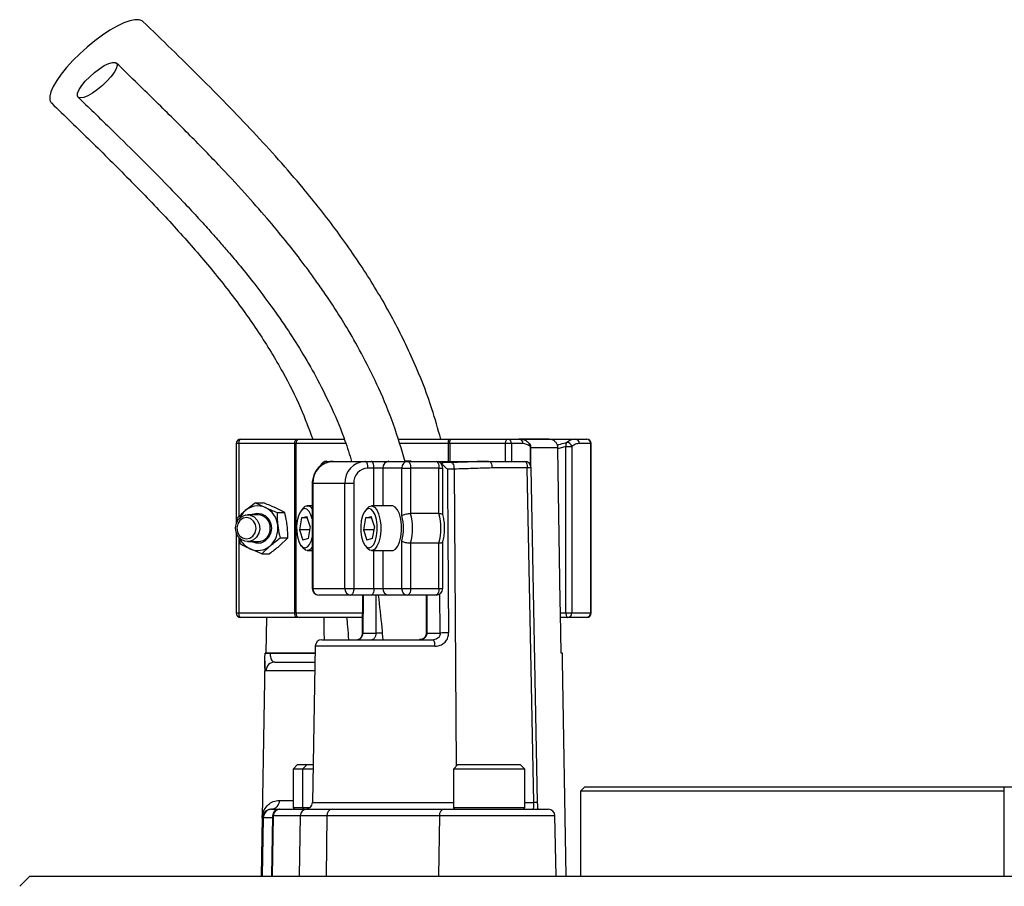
# Model space of a CAD drawing. Header units: millimetres. Extents: x 1298 to 2528, y 500 to 3537.
# Tile 5 of 6: x 1663 to 1884, y 3094 to 3289. Entities that reach past the tile are written whole.
import ezdxf

# ---------------------------------------------------------------- set-up
doc = ezdxf.new("R2010")
doc.units = ezdxf.units.MM

msp = doc.modelspace()

# ---------------------------------------------------------------- linework, layer by layer
at = {"color": 7, "linetype": 'Continuous', "lineweight": 25}
for p, q in [((1712.32, 3194.76), (1724.87, 3194.76)), ((1724.87, 3194.76), (1725.38, 3194.76)), ((1725.38, 3194.76), (1735.45, 3194.76)), ((1747.56, 3194.76), (1759, 3194.76)), ((1759, 3194.76), (1759.59, 3194.76)), ((1759.59, 3194.76), (1772.14, 3194.76)), ((1772.14, 3194.76), (1774.69, 3194.76)), ((1774.75, 3194.76), (1787.33, 3194.76)), ((1781.48, 3194.76), (1774.82, 3194.76)), ((1787.33, 3194.76), (1789.89, 3194.76)), ((1711.32, 3193.76), (1711.32, 3175.86)), ((1724.44, 3193.76), (1711.9, 3193.76)), ((1724.7, 3193.76), (1724.44, 3193.76)), ((1724.44, 3155.76), (1724.44, 3193.76)), ((1724.7, 3193.76), (1724.7, 3155.76)), ((1759.17, 3193.76), (1758.87, 3193.76)), ((1771.71, 3193.76), (1759.17, 3193.76)), ((1773.04, 3193.76), (1771.71, 3193.76)), ((1775.6, 3193.76), (1773.04, 3193.76)), ((1777.36, 3188.75), (1777.36, 3193.06)), ((1785.24, 3193.06), (1783.39, 3192.59)), ((1783.39, 3192.59), (1783.39, 3192.8)), ((1785.24, 3155.76), (1785.24, 3193.06)), ((1785.24, 3193.06), (1786.57, 3193.06)), ((1786.57, 3193.06), (1786.57, 3155.76)), ((1790.79, 3193.76), (1788.24, 3193.76)), ((1790.79, 3155.76), (1790.79, 3193.76)), ((1790.89, 3155.76), (1790.89, 3193.76)), ((1731.59, 3189.76), (1733.01, 3189.76)), ((1733.01, 3189.76), (1740.19, 3189.76)), ((1740.19, 3189.76), (1741.55, 3189.76)), ((1742.19, 3188.26), (1740.83, 3188.26)), ((1741.55, 3189.76), (1745.54, 3189.76)), ((1744.18, 3188.26), (1742.19, 3188.26)), ((1748.41, 3188.26), (1744.18, 3188.26)), ((1745.54, 3189.76), (1749.77, 3189.76)), ((1748.41, 3177.59), (1748.41, 3188.26)), ((1748.41, 3188.26), (1750.4, 3188.26)), ((1749.77, 3189.76), (1756.11, 3189.76)), ((1750.4, 3188.26), (1750.4, 3178.08)), ((1756.74, 3188.26), (1750.4, 3188.26)), ((1756.11, 3189.76), (1768.01, 3189.76)), ((1756.74, 3178.08), (1756.74, 3188.26)), ((1757.61, 3177.8), (1757.61, 3188.26)), ((1757.91, 3189.48), (1757.81, 3189.5)), ((1759.52, 3189.5), (1757.97, 3189.5)), ((1768.01, 3189.76), (1775.94, 3189.76)), ((1776.58, 3188.29), (1768.64, 3188.29)), ((1778.03, 3113.24), (1776.58, 3188.29)), ((1778.89, 3113.24), (1777.44, 3188.29)), ((1760.15, 3188.03), (1758.66, 3188.03)), ((1728.34, 3184.76), (1728.34, 3161.26)), ((1735.66, 3184.76), (1728.48, 3184.76)), ((1728.48, 3184.76), (1728.48, 3161.26)), ((1737.66, 3184.76), (1735.66, 3184.76)), ((1735.66, 3161.26), (1735.66, 3184.76)), ((1737.66, 3184.76), (1737.66, 3161.26)), ((1715.61, 3180.48), (1713.35, 3178.71)), ((1715.61, 3180.48), (1717.84, 3179.39)), ((1715.61, 3180.48), (1717.34, 3180.48)), ((1722.19, 3178.3), (1719.95, 3179.39)), ((1728.34, 3179.76), (1727.24, 3179.76)), ((1746.28, 3179.76), (1741.61, 3179.76)), ((1716.22, 3177.76), (1713.85, 3177.76)), ((1720.45, 3178.3), (1722.19, 3178.3)), ((1725.96, 3177.06), (1725.49, 3174.39)), ((1726.26, 3179.19), (1725.83, 3178.66)), ((1725.96, 3177.06), (1727.17, 3177.43)), ((1727.29, 3177.06), (1725.96, 3177.06)), ((1727.91, 3175.14), (1727.17, 3177.43)), ((1740.32, 3177.06), (1739.86, 3174.39)), ((1740.63, 3179.19), (1740.2, 3178.66)), ((1740.32, 3177.06), (1741.53, 3177.43)), ((1741.66, 3177.06), (1740.32, 3177.06)), ((1742.28, 3175.14), (1741.53, 3177.43)), ((1756.74, 3178.08), (1750.4, 3178.08)), ((1711.47, 3176.95), (1711.5, 3176.21)), ((1727.91, 3175.14), (1727.44, 3172.47)), ((1742.28, 3175.14), (1741.81, 3172.47)), ((1711.32, 3173.67), (1711.32, 3155.76)), ((1725.49, 3174.39), (1726.23, 3172.1)), ((1727.78, 3174.39), (1725.49, 3174.39)), ((1739.86, 3174.39), (1740.6, 3172.1)), ((1742.14, 3174.39), (1739.86, 3174.39)), ((1713.85, 3171.76), (1716.22, 3171.76)), ((1717.03, 3169.04), (1718.91, 3170.81)), ((1722.9, 3172.58), (1721.02, 3170.81)), ((1721.16, 3172.58), (1722.9, 3172.58)), ((1725.83, 3170.87), (1726.26, 3170.34)), ((1727.44, 3172.47), (1726.23, 3172.1)), ((1740.2, 3170.87), (1740.63, 3170.34)), ((1741.81, 3172.47), (1740.6, 3172.1)), ((1748.41, 3161.26), (1748.41, 3171.94)), ((1756.74, 3171.45), (1750.4, 3171.45)), ((1750.4, 3171.45), (1750.4, 3161.26)), ((1756.74, 3161.26), (1756.74, 3171.45)), ((1757.61, 3161.26), (1757.61, 3171.72)), ((1717.03, 3169.04), (1714.42, 3170.13)), ((1717.03, 3169.04), (1718.76, 3169.04)), ((1727.24, 3169.76), (1728.34, 3169.76)), ((1741.61, 3169.76), (1746.28, 3169.76)), ((1728.48, 3161.26), (1735.66, 3161.26)), ((1737.02, 3159.76), (1729.84, 3159.76)), ((1735.66, 3161.26), (1737.66, 3161.26)), ((1741.55, 3159.76), (1737.02, 3159.76)), ((1737.66, 3161.26), (1742.19, 3161.26)), ((1739.64, 3159.76), (1739.58, 3151.28)), ((1745.54, 3159.76), (1741.55, 3159.76)), ((1742.19, 3161.26), (1744.18, 3161.26)), ((1744.18, 3161.26), (1748.41, 3161.26)), ((1749.77, 3159.76), (1745.54, 3159.76)), ((1748.41, 3161.26), (1750.4, 3161.26)), ((1756.11, 3159.76), (1749.77, 3159.76)), ((1750.4, 3161.26), (1756.74, 3161.26)), ((1753.91, 3159.76), (1753.91, 3151.26)), ((1711.9, 3155.76), (1724.44, 3155.76)), ((1724.44, 3155.76), (1724.7, 3155.76)), ((1784.15, 3146.76), (1784, 3155.76)), ((1784, 3155.76), (1785.24, 3155.76)), ((1785.24, 3155.76), (1786.57, 3155.76)), ((1786.57, 3155.76), (1790.79, 3155.76)), ((1724.87, 3154.76), (1712.32, 3154.76)), ((1718.05, 3146.76), (1718.19, 3154.76)), ((1725.38, 3154.76), (1724.87, 3154.76)), ((1739.55, 3154.76), (1725.38, 3154.76)), ((1785.66, 3154.76), (1784.02, 3154.76)), ((1789.89, 3154.76), (1785.66, 3154.76)), ((1739.72, 3151.26), (1742.71, 3151.26)), ((1754.05, 3151.26), (1757.04, 3151.26)), ((1730.5, 3149.76), (1755.52, 3149.76)), ((1717.77, 3146.76), (1717.77, 3146.73)), ((1718.92, 3146.76), (1718.92, 3146.73)), ((1728.98, 3146.76), (1718.92, 3146.76)), ((1729, 3148.29), (1728.39, 3113.24)), ((1784.44, 3146.76), (1784.15, 3146.76)), ((1784.44, 3146.73), (1784.44, 3146.76)), ((1784.44, 3146.73), (1784.44, 3146.76)), ((1717.73, 3145.04), (1716.89, 3096.76)), ((1719.96, 3144.76), (1728.94, 3144.76)), ((1785.31, 3096.76), (1784.47, 3145.04)), ((1725.08, 3121.76), (1724.08, 3120.76)), ((1724.08, 3120.76), (1724.08, 3112.16)), ((1726.2, 3120.76), (1724.08, 3120.76)), ((1725.08, 3121.76), (1727.2, 3121.76)), ((1727.2, 3121.76), (1726.2, 3120.76)), ((1726.2, 3120.76), (1726.2, 3112.16)), ((1728.52, 3120.76), (1726.2, 3120.76)), ((1727.2, 3121.76), (1728.54, 3121.76)), ((1761.01, 3121.76), (1760.01, 3120.76)), ((1760.01, 3120.76), (1760.01, 3112.16)), ((1776.01, 3120.76), (1760.01, 3120.76)), ((1761.01, 3121.76), (1775.01, 3121.76)), ((1776.01, 3120.76), (1775.01, 3121.76)), ((1776.01, 3112.16), (1776.01, 3120.76)), ((1789.48, 3116.76), (1788.48, 3115.76)), ((1788.48, 3115.76), (1788.48, 3096.76)), ((1883.48, 3115.76), (1788.48, 3115.76)), ((1789.48, 3116.76), (1883.48, 3116.76)), ((1883.48, 3096.76), (1883.48, 3116.76)), ((1883.48, 3116.76), (1903.48, 3116.76)), ((1719.23, 3111.76), (1719.38, 3111.76)), ((1719.38, 3111.76), (1720.93, 3111.76)), ((1720.93, 3111.76), (1721.1, 3111.76)), ((1721.1, 3111.76), (1727.14, 3111.76)), ((1727.14, 3111.76), (1732.78, 3111.76)), ((1732.78, 3111.76), (1757.99, 3111.76)), ((1757.99, 3111.76), (1781.27, 3111.76)), ((1717.12, 3109.8), (1716.89, 3096.76)), ((1717.38, 3109.8), (1717.12, 3109.8)), ((1717.38, 3109.8), (1717.15, 3096.76)), ((1719.43, 3110.29), (1719.2, 3096.76)), ((1719.62, 3110.29), (1719.38, 3096.76)), ((1725.66, 3110.29), (1719.62, 3110.29)), ((1725.66, 3110.29), (1725.43, 3096.76)), ((1731.65, 3110.29), (1725.66, 3110.29)), ((1731.65, 3110.29), (1731.47, 3096.76)), ((1756.86, 3110.29), (1731.65, 3110.29)), ((1756.86, 3110.29), (1756.68, 3096.76)), ((1783.01, 3096.76), (1782.77, 3110.29)), ((1665.06, 3096.76), (1662.75, 3094.46)), ((1665.06, 3096.76), (1893.04, 3096.76))]:
    msp.add_line(p, q, dxfattribs=at)
at = {"color": 1, "linetype": 'Continuous', "lineweight": 25}
for p, q in [((1711.9, 3193.76), (1711.32, 3193.76)), ((1711.9, 3193.76), (1711.9, 3177.35)), ((1735.81, 3193.76), (1724.7, 3193.76)), ((1758.87, 3193.76), (1747.88, 3193.76)), ((1758.87, 3189.76), (1758.87, 3193.76)), ((1759.17, 3193.76), (1759.17, 3189.76)), ((1771.71, 3189.76), (1771.71, 3193.76)), ((1773.04, 3193.76), (1773.04, 3189.76)), ((1777.27, 3188.97), (1777.27, 3193.06)), ((1777.27, 3193.06), (1777.36, 3193.06)), ((1783.39, 3192.8), (1777.36, 3192.8)), ((1790.89, 3193.76), (1790.79, 3193.76)), ((1742.19, 3179.76), (1742.19, 3188.26)), ((1744.18, 3188.26), (1744.18, 3179.76)), ((1756.74, 3188.26), (1757.61, 3188.26)), ((1760.15, 3188.03), (1760.64, 3121.4)), ((1728.48, 3184.76), (1728.34, 3184.76)), ((1711.9, 3172.62), (1711.9, 3155.76)), ((1742.19, 3161.26), (1742.19, 3169.76)), ((1744.18, 3169.76), (1744.18, 3161.26)), ((1728.34, 3161.26), (1728.48, 3161.26)), ((1739.79, 3159.76), (1739.72, 3151.26)), ((1742.71, 3151.26), (1742.71, 3159.76)), ((1754.05, 3159.76), (1754.05, 3151.26)), ((1756.74, 3161.26), (1757.61, 3161.26)), ((1757.04, 3151.26), (1756.98, 3160.07)), ((1711.32, 3155.76), (1711.9, 3155.76)), ((1724.7, 3155.76), (1739.6, 3155.76)), ((1790.79, 3155.76), (1790.89, 3155.76)), ((1744.04, 3151.26), (1742.71, 3151.26)), ((1754.05, 3151.26), (1753.91, 3151.26)), ((1718.92, 3146.73), (1728.97, 3146.73)), ((1755.84, 3148.29), (1729, 3148.29)), ((1728.91, 3142.8), (1717.98, 3142.8)), ((1721, 3113.73), (1724.08, 3113.73)), ((1728.39, 3113.24), (1760.01, 3113.24)), ((1776.01, 3113.24), (1778.03, 3113.24)), ((1724.08, 3112.16), (1726.2, 3112.16)), ((1726.2, 3112.16), (1727.91, 3112.16)), ((1760.01, 3112.16), (1776.01, 3112.16)), ((1719.43, 3109.8), (1717.38, 3109.8)), ((1719.62, 3110.29), (1719.43, 3110.29)), ((1782.77, 3110.29), (1756.86, 3110.29))]:
    msp.add_line(p, q, dxfattribs=at)
at = {"color": 7, "linetype": 'Continuous', "lineweight": 25, "flags": 128}
for points in [[(1690.4, 3288.42), (1690.21, 3288.57), (1689.52, 3288.82), (1688.58, 3288.82), (1687.43, 3288.57), (1686.09, 3288.08), (1684.59, 3287.37), (1682.98, 3286.44), (1681.29, 3285.33), (1679.57, 3284.06), (1677.87, 3282.67), (1676.23, 3281.19), (1674.69, 3279.66), (1673.28, 3278.12), (1672.06, 3276.62), (1671.05, 3275.18), (1670.27, 3273.84), (1669.74, 3272.65), (1669.49, 3271.63), (1669.51, 3270.8), (1669.8, 3270.2), (1669.87, 3270.13)], [(1676.39, 3271.28), (1675.9, 3271.4), (1675.68, 3271.77), (1675.74, 3272.36), (1676.07, 3273.13), (1676.66, 3274.04), (1677.47, 3275.03), (1678.45, 3276.03), (1679.53, 3276.98), (1680.64, 3277.83), (1681.73, 3278.52), (1682.72, 3279), (1683.54, 3279.25), (1684.15, 3279.25), (1684.5, 3279), (1684.59, 3278.52), (1684.39, 3277.83), (1683.92, 3276.98), (1683.22, 3276.03), (1682.32, 3275.03), (1681.29, 3274.04), (1680.18, 3273.13), (1679.07, 3272.36), (1678.02, 3271.77), (1677.11, 3271.4), (1676.39, 3271.28)], [(1711.9, 3193.76), (1711.9, 3193.96), (1711.93, 3194.15), (1711.97, 3194.32), (1712.02, 3194.47), (1712.08, 3194.6), (1712.16, 3194.69), (1712.24, 3194.75), (1712.32, 3194.76)], [(1724.44, 3193.76), (1724.45, 3193.96), (1724.47, 3194.15), (1724.51, 3194.32), (1724.57, 3194.47), (1724.63, 3194.6), (1724.7, 3194.69), (1724.78, 3194.75), (1724.87, 3194.76)], [(1759.17, 3193.76), (1759.18, 3193.96), (1759.2, 3194.15), (1759.24, 3194.32), (1759.29, 3194.47), (1759.35, 3194.6), (1759.43, 3194.69), (1759.51, 3194.75), (1759.59, 3194.76)], [(1771.71, 3193.76), (1771.72, 3193.96), (1771.75, 3194.15), (1771.78, 3194.32), (1771.84, 3194.47), (1771.9, 3194.6), (1771.97, 3194.69), (1772.05, 3194.75), (1772.14, 3194.76)], [(1784, 3155.76), (1783.96, 3158.38), (1783.39, 3192.59)], [(1740.83, 3188.26), (1740.82, 3188.56), (1740.78, 3188.84), (1740.72, 3189.1), (1740.64, 3189.32), (1740.55, 3189.51), (1740.44, 3189.65), (1740.32, 3189.74), (1740.19, 3189.76)], [(1742.19, 3188.26), (1742.17, 3188.56), (1742.14, 3188.84), (1742.08, 3189.1), (1742, 3189.32), (1741.91, 3189.51), (1741.8, 3189.65), (1741.68, 3189.74), (1741.55, 3189.76)], [(1749.77, 3189.76), (1749.89, 3189.74), (1750.01, 3189.65), (1750.12, 3189.51), (1750.21, 3189.32), (1750.29, 3189.1), (1750.35, 3188.84), (1750.39, 3188.56), (1750.4, 3188.26)], [(1756.11, 3189.76), (1756.23, 3189.74), (1756.35, 3189.65), (1756.46, 3189.51), (1756.56, 3189.32), (1756.64, 3189.1), (1756.7, 3188.84), (1756.73, 3188.56), (1756.74, 3188.26)], [(1768.01, 3189.76), (1768.13, 3189.74), (1768.25, 3189.65), (1768.36, 3189.52), (1768.45, 3189.33), (1768.53, 3189.11), (1768.59, 3188.86), (1768.63, 3188.58), (1768.64, 3188.29)], [(1775.94, 3189.76), (1776.07, 3189.74), (1776.18, 3189.65), (1776.29, 3189.52), (1776.39, 3189.33), (1776.47, 3189.11), (1776.53, 3188.86), (1776.56, 3188.58), (1776.58, 3188.29)], [(1758.66, 3188.03), (1758.68, 3185.03), (1758.77, 3173.03), (1758.94, 3151.29)], [(1740.63, 3179.19), (1741.15, 3179.64), (1741.72, 3179.76), (1742.29, 3179.5), (1742.8, 3178.9), (1743.23, 3177.98), (1743.53, 3176.83), (1743.7, 3175.53), (1743.71, 3174.17), (1743.56, 3172.85)], [(1748.23, 3172.85), (1748.38, 3174.17), (1748.37, 3175.53), (1748.2, 3176.83), (1747.89, 3177.98), (1747.47, 3178.9), (1746.95, 3179.5), (1746.39, 3179.76), (1746.28, 3179.76)], [(1711.13, 3174.88), (1711.34, 3175.9), (1711.84, 3176.78), (1712.59, 3177.42), (1713.49, 3177.74), (1714.43, 3177.7), (1715.3, 3177.3), (1716, 3176.6), (1716.44, 3175.68), (1716.57, 3174.65), (1716.37, 3173.63), (1715.86, 3172.75), (1715.12, 3172.11), (1714.22, 3171.79), (1713.27, 3171.83), (1712.4, 3172.23), (1711.7, 3172.93), (1711.26, 3173.85), (1711.13, 3174.88)], [(1711.43, 3174.86), (1711.56, 3173.94), (1712, 3173.14), (1712.69, 3172.6), (1713.51, 3172.38), (1714.34, 3172.53), (1715.06, 3173.01), (1715.56, 3173.76), (1715.75, 3174.67), (1715.62, 3175.59), (1715.18, 3176.38), (1714.5, 3176.93), (1713.68, 3177.15), (1712.84, 3177), (1712.12, 3176.52), (1711.63, 3175.76), (1711.43, 3174.86)], [(1714.68, 3177.76), (1714.97, 3177.91), (1715.96, 3178.16), (1716.97, 3178.03), (1717.89, 3177.55), (1718.61, 3176.77), (1719.07, 3175.77), (1719.2, 3174.67), (1719.01, 3173.57), (1718.5, 3172.6), (1717.74, 3171.87), (1716.8, 3171.45), (1715.78, 3171.39), (1714.81, 3171.69), (1714.68, 3171.76)], [(1728.34, 3176.84), (1728.06, 3177.76), (1727.65, 3178.55), (1727.16, 3179.03), (1726.63, 3179.16), (1726.11, 3178.94), (1725.64, 3178.38), (1725.25, 3177.53), (1724.98, 3176.45), (1724.85, 3175.24), (1724.87, 3173.98), (1725.03, 3172.8), (1725.34, 3171.77), (1725.75, 3170.98), (1726.24, 3170.5), (1726.76, 3170.37), (1727.28, 3170.59), (1727.76, 3171.15), (1728.15, 3172), (1728.34, 3172.69)], [(1742.78, 3173.08), (1742.92, 3174.29), (1742.9, 3175.54), (1742.73, 3176.73), (1742.43, 3177.76), (1742.02, 3178.55), (1741.53, 3179.03), (1741, 3179.16), (1740.48, 3178.94), (1740.01, 3178.38), (1739.62, 3177.53), (1739.35, 3176.45), (1739.22, 3175.24), (1739.24, 3173.98), (1739.4, 3172.8), (1739.71, 3171.77), (1740.12, 3170.98), (1740.61, 3170.5), (1741.13, 3170.37), (1741.65, 3170.59), (1742.13, 3171.15), (1742.51, 3172), (1742.78, 3173.08)], [(1743.56, 3172.85), (1743.27, 3171.67), (1742.86, 3170.73), (1742.35, 3170.08), (1741.79, 3169.78), (1741.22, 3169.85), (1740.67, 3170.29), (1740.63, 3170.34)], [(1746.28, 3169.76), (1746.46, 3169.78), (1747.02, 3170.08), (1747.53, 3170.73), (1747.94, 3171.67), (1748.23, 3172.85)], [(1728.34, 3170.49), (1727.98, 3170.08), (1727.42, 3169.78), (1726.85, 3169.85), (1726.3, 3170.29), (1726.26, 3170.34)], [(1737.66, 3161.26), (1737.64, 3160.97), (1737.61, 3160.69), (1737.55, 3160.43), (1737.47, 3160.2), (1737.37, 3160.02), (1737.26, 3159.88), (1737.15, 3159.79), (1737.02, 3159.76)], [(1742.19, 3161.26), (1742.17, 3160.97), (1742.14, 3160.69), (1742.08, 3160.43), (1742, 3160.2), (1741.91, 3160.02), (1741.8, 3159.88), (1741.68, 3159.79), (1741.55, 3159.76)], [(1750.4, 3161.26), (1750.39, 3160.97), (1750.35, 3160.69), (1750.29, 3160.43), (1750.21, 3160.2), (1750.12, 3160.02), (1750.01, 3159.88), (1749.89, 3159.79), (1749.77, 3159.76)], [(1756.74, 3161.26), (1756.73, 3160.97), (1756.7, 3160.69), (1756.64, 3160.43), (1756.56, 3160.2), (1756.46, 3160.02), (1756.35, 3159.88), (1756.23, 3159.79), (1756.11, 3159.76)], [(1712.32, 3154.76), (1712.24, 3154.78), (1712.16, 3154.84), (1712.08, 3154.93), (1712.02, 3155.06), (1711.97, 3155.21), (1711.93, 3155.38), (1711.9, 3155.57), (1711.9, 3155.76)], [(1724.87, 3154.76), (1724.78, 3154.78), (1724.7, 3154.84), (1724.63, 3154.93), (1724.57, 3155.06), (1724.51, 3155.21), (1724.47, 3155.38), (1724.45, 3155.57), (1724.44, 3155.76)], [(1785.24, 3155.76), (1785.24, 3155.57), (1785.27, 3155.38), (1785.31, 3155.21), (1785.36, 3155.06), (1785.42, 3154.93), (1785.5, 3154.84), (1785.58, 3154.78), (1785.66, 3154.76)], [(1731.09, 3149.76), (1731.06, 3151.53), (1731, 3154.76)]]:
    msp.add_lwpolyline(points, dxfattribs=at)
at = {"color": 1, "linetype": 'Continuous', "lineweight": 25, "flags": 128}
msp.add_lwpolyline([(1759.52, 3189.5), (1759.64, 3189.47), (1759.78, 3189.37), (1759.9, 3189.19), (1760, 3188.96), (1760.08, 3188.68), (1760.13, 3188.36), (1760.15, 3188.03)], dxfattribs=at)
at = {"color": 7, "linetype": 'Continuous', "lineweight": 25}
for centre, radius, start, end in [((1712.32, 3193.76), 1, 90, 180), ((1725.58, 3193.9), 0.888, 102.9135, 188.7072), ((1760.96, 3194.01), 2.11, 159.0066, 186.7081), ((1772.09, 3193.81), 0.957, 357.3346, 87.0282), ((1774.64, 3193.81), 0.957, 357.3346, 87.0282), ((1787.28, 3193.81), 0.957, 357.3351, 87.0286), ((1789.89, 3193.76), 1, 0, 90), ((1789.84, 3193.81), 0.957, 357.3348, 87.0284), ((1776.36, 3193.06), 1, 0, 49.0149), ((1786.34, 3193.4), 1.16, 149.5424, 196.8771), ((1785.49, 3192.91), 1.09, 8.2466, 97.5422), ((1733.26, 3184.99), 4.78, 92.9503, 182.6756), ((1731.59, 3188.26), 1.5, 90, 161.7131), ((1740.44, 3184.99), 4.78, 92.9502, 182.6759), ((1741, 3184.92), 3.35, 92.9563, 182.671), ((1745.61, 3188.33), 1.44, 92.9555, 182.6678), ((1749.84, 3188.33), 1.43, 92.9545, 182.6688), ((1756.11, 3188.26), 1.5, 0, 90), ((1775.94, 3188.26), 1.5, 1.106, 90), ((1716.12, 3175.56), 4.2, 65.8539, 131.3409), ((1715.7, 3174.93), 4.95, 5.8963, 64.325), ((1727.26, 3178.55), 1.19, 24.5915, 147.3071), ((1716.58, 3174.98), 4.94, 130.8736, 155.0641), ((1716.08, 3174.9), 2.87, 357.2495, 87.1227), ((1739.32, 3174.76), 9.52, 342.7109, 17.2891), ((1737.76, 3174.76), 13.07, 345.2949, 14.7051), ((1744.11, 3174.76), 13.07, 345.2949, 14.7051), ((1715.41, 3174.74), 5.25, 311.67, 7.7411), ((1716.11, 3174.6), 2.84, 272.4029, 3.225), ((1716.42, 3174.44), 4.75, 204.5353, 244.9931), ((1716.13, 3173.96), 4.2, 245.8508, 311.35), ((1729.84, 3161.26), 1.5, 180, 270), ((1729.91, 3161.2), 1.44, 177.3234, 267.0442), ((1737.1, 3161.2), 1.44, 177.3225, 267.0452), ((1745.61, 3161.2), 1.44, 177.3234, 267.0442), ((1749.84, 3161.2), 1.44, 177.3225, 267.0452), ((1756.11, 3161.26), 1.5, 270, 0), ((1712.32, 3155.76), 1, 180, 270), ((1725.58, 3155.63), 0.888, 171.2747, 257.1173), ((1785.61, 3155.72), 0.956, 272.9435, 2.6801), ((1789.89, 3155.76), 1, 270, 0), ((1789.84, 3155.72), 0.956, 272.9433, 2.6798), ((1758.83, 3090.38), 60.91, 89.9038, 91.6842), ((1730.5, 3148.26), 1.5, 90, 179), ((1753.89, 3148.64), 1.98, 349.9287, 34.6897), ((1718.34, 3126.83), 19.91, 88.3383, 91.6617), ((1719.97, 3142.77), 1.99, 90.2437, 179.2434), ((1719.11, 3113.65), 1.89, 273.5422, 2.285), ((1726.89, 3113.26), 1.5, 270, 359), ((1719.38, 3109.76), 2, 89.9936, 179.0059), ((1720.93, 3110.26), 1.5, 90, 179), ((1721.11, 3110.27), 1.49, 90.3439, 179.366), ((1724.48, 3112.16), 0.4, 180, 270), ((1727.15, 3110.27), 1.49, 90.3433, 179.3666), ((1726.6, 3112.16), 0.4, 180, 270), ((1732.99, 3110.43), 1.35, 98.8826, 186.0311), ((1758.2, 3110.43), 1.35, 98.8826, 186.0311), ((1760.41, 3112.16), 0.4, 180, 270), ((1775.61, 3112.16), 0.4, 270, 0), ((1781.27, 3110.26), 1.5, 1, 90)]:
    msp.add_arc(centre, radius, start, end, dxfattribs=at)
at = {"color": 1, "linetype": 'Continuous', "lineweight": 25}
for centre, radius, start, end in [((1776.47, 3193.22), 0.809, 348.8929, 46.9873), ((1731.63, 3188.4), 1.37, 91.6005, 160.7385), ((1777.05, 3173.62), 14.67, 88.4828, 91.8642), ((1739.7, 3151.83), 0.571, 258.4459, 272.619), ((1778.51, 3098.93), 14.32, 88.4563, 91.9223)]:
    msp.add_arc(centre, radius, start, end, dxfattribs=at)
at = {"color": 7, "linetype": 'Continuous', "lineweight": 25}
msp.add_ellipse((1777.88, 3113.26), major_axis=(-0.05, 1.5), ratio=0.095736, start_param=3.138413, end_param=4.691756, dxfattribs=at)
for points, knots in [([(1757.16, 3194.76), (1756.53, 3197.03), (1755.03, 3202.46), (1751.61, 3211.31), (1746.82, 3221.31), (1740.82, 3231.55), (1733.95, 3241.53), (1725.43, 3252.31), (1715.12, 3263.81), (1703.04, 3276.15), (1694.67, 3284.28), (1690.4, 3288.42)], [0, 0, 0, 0, 0.05895, 0.14111, 0.238658, 0.339873, 0.44357, 0.549599, 0.694805, 0.844557, 1, 1, 1, 1]), ([(1749.2, 3189.69), (1748.37, 3192.48), (1746.7, 3198.1), (1743.45, 3205.91), (1739.99, 3212.97), (1736.77, 3218.68), (1733.95, 3223.25), (1731.58, 3226.85), (1729.46, 3229.91), (1727.51, 3232.6), (1725.19, 3235.68), (1722.13, 3239.58), (1718, 3244.55), (1713, 3250.22), (1707.12, 3256.54), (1700.35, 3263.5), (1692.68, 3271.09), (1687.27, 3276.35), (1684.42, 3279.1)], [0, 0, 0, 0, 0.0759972, 0.1527957, 0.2219255, 0.2832402, 0.3265885, 0.3648423, 0.3980495, 0.4262777, 0.4537194, 0.5016105, 0.5597071, 0.6279124, 0.7060807, 0.7941168, 0.8920562, 1, 1, 1, 1]), ([(1669.87, 3270.14), (1672.82, 3267.28), (1678.65, 3261.64), (1687.22, 3253.17), (1695.38, 3244.71), (1703.03, 3236.21), (1710.05, 3227.61), (1716.35, 3218.87), (1721.58, 3210.28), (1725.67, 3202.28), (1727.59, 3197.11), (1728.46, 3194.76)], [0, 0, 0, 0, 0.129602, 0.25642, 0.37986, 0.499468, 0.614897, 0.72606, 0.833187, 0.924129, 1, 1, 1, 1]), ([(1675.84, 3271.45), (1678.19, 3269.18), (1682.64, 3264.87), (1688.91, 3258.71), (1694.39, 3253.2), (1698.82, 3248.6), (1702.32, 3244.86), (1705.01, 3241.91), (1707.33, 3239.29), (1709.7, 3236.56), (1712.42, 3233.32), (1715.66, 3229.27), (1719.29, 3224.45), (1722.9, 3219.25), (1726.4, 3213.72), (1729.69, 3207.93), (1732.87, 3201.46), (1735.46, 3195.35), (1736.7, 3191.29), (1737.19, 3189.72)], [0, 0, 0, 0, 0.096193, 0.182401, 0.258583, 0.32476, 0.369772, 0.408666, 0.441469, 0.472196, 0.514498, 0.564869, 0.623221, 0.689484, 0.748159, 0.811788, 0.880313, 0.953771, 1, 1, 1, 1]), ([(1777, 3193.78), (1776.86, 3193.92), (1776.46, 3194.3), (1775.7, 3194.62), (1775.05, 3194.79), (1774.71, 3194.76), (1774.69, 3194.76)], [0, 0, 0, 0, 0.212657, 0.6042, 0.97502, 1, 1, 1, 1]), ([(1781.44, 3194.76), (1781.55, 3194.76), (1781.89, 3194.75), (1782.44, 3194.54), (1782.97, 3194.08), (1783.26, 3193.54), (1783.37, 3193.1), (1783.38, 3192.88), (1783.39, 3192.8)], [0, 0, 0, 0, 0.118146, 0.351246, 0.578958, 0.795816, 0.923584, 1, 1, 1, 1]), ([(1785.35, 3193.99), (1785.37, 3194.01), (1785.7, 3194.27), (1786.36, 3194.66), (1787, 3194.73), (1787.33, 3194.76)], [0, 0, 0, 0, 0.043868, 0.514834, 1, 1, 1, 1]), ([(1777.27, 3193.06), (1777.24, 3193.08), (1776.71, 3193.54), (1776.14, 3193.65), (1775.6, 3193.76)], [0, 0, 0, 0, 0.044002, 1, 1, 1, 1]), ([(1788.24, 3193.76), (1787.95, 3193.74), (1787.39, 3193.68), (1786.84, 3193.27), (1786.57, 3193.06)], [0, 0, 0, 0, 0.4922529, 1, 1, 1, 1]), ([(1733.01, 3189.76), (1732.76, 3189.75), (1732.12, 3189.72), (1731.12, 3189.39), (1730.11, 3188.75), (1729.28, 3187.86), (1728.68, 3186.78), (1728.38, 3185.72), (1728.35, 3185.03), (1728.34, 3184.76)], [0, 0, 0, 0, 0.101468, 0.259252, 0.417036, 0.575542, 0.735413, 0.896739, 1, 1, 1, 1]), ([(1750.51, 3189.81), (1750.18, 3189.81), (1749.73, 3189.82), (1749.28, 3189.8), (1749.17, 3189.79)], [0, 0, 0, 0, 0.746239, 1, 1, 1, 1]), ([(1757.73, 3189.44), (1757.57, 3189.39), (1757.39, 3189.34), (1757.25, 3189.22), (1757.24, 3189.21)], [0, 0, 0, 0, 0.9282, 1, 1, 1, 1]), ([(1757.72, 3189.46), (1757.68, 3189.44), (1757.57, 3189.41), (1757.49, 3189.22), (1757.44, 3189.11)], [0, 0, 0, 0, 0.362027, 1, 1, 1, 1]), ([(1757.44, 3189.11), (1757.55, 3189.02), (1757.88, 3188.77), (1758.3, 3188.39), (1758.58, 3188.11), (1758.66, 3188.03), (1758.66, 3188.03)], [0, 0, 0, 0, 0.266495, 0.785943, 0.995191, 1, 1, 1, 1]), ([(1767.84, 3189.75), (1767.41, 3189.75), (1765.86, 3189.76), (1763.08, 3189.58), (1760.74, 3189.53), (1759.52, 3189.51)], [0, 0, 0, 0, 0.152452, 0.555607, 1, 1, 1, 1]), ([(1768.64, 3188.29), (1767.23, 3188.24), (1764.4, 3188.14), (1761.57, 3188.07), (1760.15, 3188.03)], [0, 0, 0, 0, 0.500035, 1, 1, 1, 1]), ([(1719.95, 3179.39), (1719.9, 3179.42), (1719.07, 3179.79), (1718.18, 3180.15), (1717.34, 3180.48)], [0, 0, 0, 0, 0.070198, 1, 1, 1, 1]), ([(1717.84, 3179.39), (1717.9, 3179.37), (1718.72, 3179), (1719.62, 3178.64), (1720.45, 3178.3)], [0, 0, 0, 0, 0.070194, 1, 1, 1, 1]), ([(1713.35, 3178.71), (1713.3, 3178.67), (1712.61, 3178.08), (1712.02, 3177.49), (1711.47, 3176.95)], [0, 0, 0, 0, 0.070221, 1, 1, 1, 1]), ([(1720.45, 3178.3), (1720.46, 3177.59), (1720.48, 3176.65), (1720.59, 3175.68), (1720.62, 3175.44)], [0, 0, 0, 0, 0.7556218, 1, 1, 1, 1]), ([(1722.73, 3175.44), (1722.7, 3175.68), (1722.57, 3176.65), (1722.35, 3177.59), (1722.19, 3178.3)], [0, 0, 0, 0, 0.244378, 1, 1, 1, 1]), ([(1748.41, 3177.59), (1748.41, 3177.59), (1748.46, 3177.64), (1748.63, 3177.74), (1748.98, 3177.88), (1749.44, 3177.99), (1749.94, 3178.07), (1750.25, 3178.08), (1750.4, 3178.08)], [0, 0, 0, 0, 0.004068, 0.176159, 0.390037, 0.595587, 0.797726, 1, 1, 1, 1]), ([(1756.74, 3178.08), (1756.89, 3178.08), (1757.17, 3178.07), (1757.45, 3177.99), (1757.6, 3177.91), (1757.59, 3177.85), (1757.59, 3177.84)], [0, 0, 0, 0, 0.304261, 0.608336, 0.91754, 1, 1, 1, 1]), ([(1757.6, 3171.69), (1757.64, 3171.8), (1757.79, 3172.31), (1757.97, 3173.3), (1758.06, 3174.66), (1757.99, 3176.01), (1757.83, 3177.09), (1757.65, 3177.66), (1757.6, 3177.84)], [0, 0, 0, 0, 0.063378, 0.275955, 0.484336, 0.69142, 0.900093, 1, 1, 1, 1]), ([(1720.62, 3175.44), (1720.73, 3174.69), (1720.88, 3173.73), (1721.11, 3172.79), (1721.16, 3172.58)], [0, 0, 0, 0, 0.773081, 1, 1, 1, 1]), ([(1722.9, 3172.58), (1722.9, 3172.79), (1722.89, 3173.73), (1722.8, 3174.69), (1722.73, 3175.44)], [0, 0, 0, 0, 0.22692, 1, 1, 1, 1]), ([(1711.9, 3172.62), (1711.94, 3172.37), (1712.01, 3171.89), (1712.13, 3171.44), (1712.18, 3171.23)], [0, 0, 0, 0, 0.5389753, 1, 1, 1, 1]), ([(1714.42, 3170.13), (1714.36, 3170.16), (1713.54, 3170.53), (1712.84, 3170.89), (1712.18, 3171.23)], [0, 0, 0, 0, 0.070197, 1, 1, 1, 1]), ([(1721.02, 3170.81), (1720.97, 3170.77), (1720.27, 3170.17), (1719.49, 3169.59), (1718.76, 3169.04)], [0, 0, 0, 0, 0.07022, 1, 1, 1, 1]), ([(1718.91, 3170.81), (1718.95, 3170.86), (1719.66, 3171.45), (1720.44, 3172.04), (1721.16, 3172.58)], [0, 0, 0, 0, 0.070174, 1, 1, 1, 1]), ([(1748.41, 3171.94), (1748.41, 3171.93), (1748.46, 3171.89), (1748.63, 3171.78), (1748.98, 3171.65), (1749.44, 3171.53), (1749.94, 3171.46), (1750.25, 3171.45), (1750.4, 3171.45)], [0, 0, 0, 0, 0.0040351, 0.1761593, 0.3900384, 0.5955898, 0.7977294, 1, 1, 1, 1]), ([(1756.74, 3171.45), (1756.89, 3171.45), (1757.17, 3171.46), (1757.45, 3171.54), (1757.6, 3171.61), (1757.59, 3171.68), (1757.59, 3171.69)], [0, 0, 0, 0, 0.305221, 0.610264, 0.920452, 1, 1, 1, 1]), ([(1743.14, 3159.75), (1743.43, 3157.32), (1743.83, 3154), (1744.09, 3150.66), (1744.17, 3149.76)], [0, 0, 0, 0, 0.73058, 1, 1, 1, 1]), ([(1736.04, 3154.82), (1736.12, 3154.11), (1736.3, 3152.43), (1736.42, 3150.74), (1736.49, 3149.76)], [0, 0, 0, 0, 0.423675, 1, 1, 1, 1]), ([(1739.57, 3151.28), (1739.57, 3151.16), (1739.56, 3150.87), (1739.4, 3150.44), (1739.14, 3150.06), (1738.83, 3149.83), (1738.63, 3149.76), (1738.55, 3149.77), (1738.53, 3149.77)], [0, 0, 0, 0, 0.12192, 0.307208, 0.498037, 0.699562, 0.925955, 1, 1, 1, 1]), ([(1738.53, 3149.76), (1738.66, 3149.76), (1738.8, 3149.8), (1739.01, 3149.9), (1739.07, 3149.95), (1739.21, 3150.05), (1739.27, 3150.12), (1739.45, 3150.32), (1739.54, 3150.49), (1739.68, 3150.86), (1739.72, 3151.06), (1739.72, 3151.26)], [0, 0, 0, 0, 0.25, 0.25, 0.375, 0.375, 0.5, 0.5, 0.75, 0.75, 1, 1, 1, 1]), ([(1741.64, 3149.76), (1741.75, 3149.76), (1741.86, 3149.79), (1742.04, 3149.89), (1742.1, 3149.93), (1742.22, 3150.03), (1742.28, 3150.09), (1742.39, 3150.23), (1742.44, 3150.3), (1742.54, 3150.47), (1742.58, 3150.56), (1742.68, 3150.85), (1742.71, 3151.05), (1742.71, 3151.26)], [0, 0, 0, 0, 0.25, 0.25, 0.375, 0.375, 0.5, 0.5, 0.625, 0.625, 0.75, 0.75, 1, 1, 1, 1]), ([(1753.91, 3151.27), (1753.9, 3151.11), (1753.87, 3150.78), (1753.64, 3150.33), (1753.27, 3149.98), (1752.83, 3149.78), (1752.52, 3149.79), (1752.4, 3149.79)], [0, 0, 0, 0, 0.191661, 0.399296, 0.615374, 0.859117, 1, 1, 1, 1]), ([(1754.05, 3151.26), (1754.05, 3151.16), (1754.04, 3151.06), (1754, 3150.85), (1753.97, 3150.75), (1753.88, 3150.56), (1753.83, 3150.47), (1753.71, 3150.31), (1753.63, 3150.23), (1753.4, 3150.03), (1753.21, 3149.92), (1752.82, 3149.79), (1752.61, 3149.76), (1752.4, 3149.76)], [0, 0, 0, 0, 0.125, 0.125, 0.25, 0.25, 0.375, 0.375, 0.5, 0.5, 0.75, 0.75, 1, 1, 1, 1]), ([(1757.04, 3151.26), (1757.05, 3151.16), (1757.04, 3151.06), (1757, 3150.87), (1756.97, 3150.77), (1756.9, 3150.58), (1756.85, 3150.5), (1756.74, 3150.33), (1756.68, 3150.25), (1756.47, 3150.05), (1756.3, 3149.94), (1755.92, 3149.8), (1755.72, 3149.76), (1755.52, 3149.76)], [0, 0, 0, 0, 0.125, 0.125, 0.25, 0.25, 0.375, 0.375, 0.5, 0.5, 0.75, 0.75, 1, 1, 1, 1]), ([(1755.84, 3148.29), (1756.09, 3148.31), (1756.68, 3148.34), (1757.56, 3148.71), (1758.33, 3149.38), (1758.84, 3150.27), (1758.91, 3150.95), (1758.94, 3151.29)], [0, 0, 0, 0, 0.156443, 0.373191, 0.586095, 0.794636, 1, 1, 1, 1]), ([(1717.73, 3145.04), (1717.73, 3145.06), (1717.74, 3145.41), (1717.76, 3146.04), (1717.77, 3146.6), (1717.77, 3146.73)], [0, 0, 0, 0, 0.033817, 0.784016, 1, 1, 1, 1]), ([(1717.77, 3146.76), (1717.79, 3146.76), (1717.82, 3146.76), (1718.16, 3146.76), (1718.56, 3146.76), (1718.84, 3146.76), (1718.92, 3146.76)], [0, 0, 0, 0, 0.293559, 0.587116, 0.880653, 1, 1, 1, 1]), ([(1718.92, 3146.73), (1718.92, 3146.67), (1718.92, 3146.41), (1718.94, 3146.12), (1719, 3145.73), (1719.06, 3145.51), (1719.22, 3145.14), (1719.48, 3144.83), (1719.79, 3144.79), (1719.96, 3144.76)], [0, 0, 0, 0, 0.0494775, 0.2022925, 0.2238543, 0.4019387, 0.4365374, 0.7067312, 1, 1, 1, 1]), ([(1784.47, 3145.04), (1784.47, 3145.06), (1784.47, 3145.41), (1784.45, 3146.04), (1784.44, 3146.6), (1784.44, 3146.73)], [0, 0, 0, 0, 0.033817, 0.784016, 1, 1, 1, 1]), ([(1717.12, 3109.8), (1717.12, 3109.8), (1717.13, 3109.95), (1717.18, 3110.56), (1717.51, 3111.64), (1718.37, 3112.75), (1719.54, 3113.55), (1720.51, 3113.67), (1721, 3113.73)], [0, 0, 0, 0, 0.002228, 0.076482, 0.335855, 0.595041, 0.797769, 1, 1, 1, 1]), ([(1779, 3111.76), (1778.98, 3111.91), (1778.93, 3112.27), (1778.9, 3112.81), (1778.89, 3113.17), (1778.89, 3113.24)], [0, 0, 0, 0, 0.339041, 0.863505, 1, 1, 1, 1]), ([(1719.23, 3111.76), (1718.96, 3111.73), (1718.43, 3111.67), (1717.59, 3111.13), (1717.19, 3110.44), (1717.13, 3109.89), (1717.12, 3109.8), (1717.12, 3109.8)], [0, 0, 0, 0, 0.199841, 0.401093, 0.899213, 0.997714, 1, 1, 1, 1])]:
    msp.add_open_spline(points, degree=3, knots=knots, dxfattribs=at)
at = {"color": 1, "linetype": 'Continuous', "lineweight": 25}
for points, knots in [([(1783.29, 3193.39), (1783.77, 3193.55), (1784.45, 3193.77), (1785.14, 3193.94), (1785.35, 3193.99)], [0, 0, 0, 0, 0.704836, 1, 1, 1, 1]), ([(1717.98, 3142.8), (1717.91, 3142.85), (1717.77, 3142.95), (1717.72, 3143.75), (1717.73, 3144.64), (1717.73, 3145.04)], [0, 0, 0, 0, 0.356427, 0.710023, 1, 1, 1, 1])]:
    msp.add_open_spline(points, degree=3, knots=knots, dxfattribs=at)

doc.saveas('drawing.dxf')
